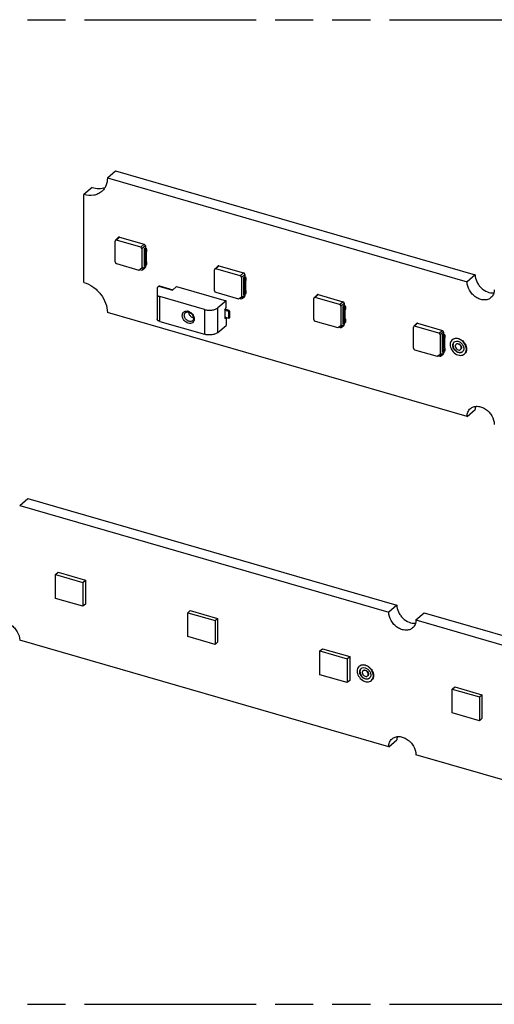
# Model space of a CAD drawing. Header units: millimetres. Extents: x 0 to 210, y 0 to 297.
# Tile 5 of 8: x 78 to 102, y 208 to 258. Entities that reach past the tile are written whole.
import ezdxf

# ---------------------------------------------------------------- set-up
doc = ezdxf.new("R2010")
doc.units = ezdxf.units.MM
doc.header["$LTSCALE"] = 19.36
doc.linetypes.add('PHANTOM', pattern=[0.8, 0.45, -0.05, 0.1, -0.05, 0.1, -0.05])
doc.layers.get('0').update_dxf_attribs({"linetype": 'CONTINUOUS'})
doc.layers.add('DEFAULT_3', color=7, linetype='PHANTOM')

msp = doc.modelspace()

# ---------------------------------------------------------------- linework, layer by layer
at = {"color": 7, "linetype": 'Continuous'}
for p, q in [((82.26476, 249.64442), (82.67726, 250.00165)), ((82.67726, 250.00165), (100.9504, 244.72665)), ((82.26476, 249.64442), (100.5379, 244.36942)), ((81.48648, 249.15462), (81.07398, 248.79738)), ((81.07398, 244.33735), (81.07398, 248.79738)), ((82.68575, 246.49326), (82.82137, 246.62952)), ((82.87273, 246.6399), (84.12855, 246.27737)), ((82.65515, 245.37737), (82.65515, 246.44033)), ((83.95622, 246.12965), (82.72006, 246.4865)), ((84.02113, 246.046), (84.02113, 245.07168)), ((84.19346, 246.08543), (84.12718, 246.03239)), ((84.12718, 246.03239), (84.12718, 245.16637)), ((84.12718, 246.03239), (84.16993, 246.02005)), ((84.16993, 246.02005), (84.23243, 246.07418)), ((84.19158, 245.95968), (84.16993, 246.02005)), ((84.19158, 245.95968), (84.25408, 246.0138)), ((84.19346, 246.19372), (84.19346, 246.08543)), ((84.19346, 246.08543), (84.23243, 246.07418)), ((84.23243, 246.07418), (84.25408, 246.0138)), ((84.25408, 246.0138), (84.25408, 245.90555)), ((84.16993, 245.80355), (84.23243, 245.85767)), ((84.16993, 245.80355), (84.19158, 245.85142)), ((84.16993, 245.80355), (84.16993, 245.37053)), ((84.19158, 245.95968), (84.19158, 245.85142)), ((84.19158, 245.85142), (84.25408, 245.90555)), ((84.25408, 245.90555), (84.23243, 245.85767)), ((84.23243, 245.85767), (84.23243, 245.42466)), ((82.72006, 245.29372), (83.86758, 244.96246)), ((83.86758, 244.96246), (84.02113, 245.07168)), ((84.0609, 245.10577), (84.02113, 245.07168)), ((84.0426, 244.9727), (84.17516, 245.07121)), ((84.0609, 245.10577), (84.0609, 245.0126)), ((84.16993, 245.15403), (84.12718, 245.16637)), ((84.23243, 245.42466), (84.16993, 245.37053)), ((84.19158, 245.31016), (84.16993, 245.37053)), ((84.16993, 245.15403), (84.23243, 245.20815)), ((84.16993, 245.15403), (84.19158, 245.2019)), ((84.19158, 245.31016), (84.25408, 245.36428)), ((84.19158, 245.31016), (84.19158, 245.2019)), ((84.19158, 245.2019), (84.25408, 245.25603)), ((84.19346, 245.1744), (84.19346, 245.11111)), ((84.23243, 245.42466), (84.25408, 245.36428)), ((84.25408, 245.25603), (84.23243, 245.20815)), ((84.25408, 245.36428), (84.25408, 245.25603)), ((87.73728, 245.03501), (87.8729, 245.17127)), ((89.00774, 244.6714), (87.77159, 245.02825)), ((87.92426, 245.18165), (89.18007, 244.81912)), ((83.90862, 244.99165), (83.99599, 244.96643)), ((87.70667, 243.91912), (87.70667, 244.98208)), ((89.07266, 244.58775), (89.07266, 243.61343)), ((89.24498, 244.62718), (89.1787, 244.57414)), ((89.1787, 244.57414), (89.1787, 243.70812)), ((89.1787, 244.57414), (89.22146, 244.5618)), ((89.22146, 244.5618), (89.28396, 244.61593)), ((89.24311, 244.50143), (89.22146, 244.5618)), ((89.24311, 244.50143), (89.30561, 244.55555)), ((89.24311, 244.50143), (89.24311, 244.39317)), ((89.24498, 244.73547), (89.24498, 244.62718)), ((89.24498, 244.62718), (89.28396, 244.61593)), ((89.28396, 244.61593), (89.30561, 244.55555)), ((89.30561, 244.55555), (89.30561, 244.4473)), ((100.9504, 244.72665), (100.5379, 244.36942)), ((84.79896, 244.04892), (84.79896, 242.46819)), ((84.83245, 244.11142), (84.87276, 244.14633)), ((84.90743, 244.15817), (85.5845, 243.96271)), ((85.56558, 243.94633), (85.78132, 244.13316)), ((85.78132, 244.13316), (88.29279, 243.40816)), ((89.22146, 244.3453), (89.28396, 244.39942)), ((89.22146, 244.3453), (89.24311, 244.39317)), ((89.22146, 244.3453), (89.22146, 243.91228)), ((89.24311, 244.39317), (89.30561, 244.4473)), ((89.30561, 244.4473), (89.28396, 244.39942)), ((89.28396, 244.39942), (89.28396, 243.96641)), ((87.19728, 242.95942), (84.92396, 243.61567)), ((87.77159, 243.83547), (88.91911, 243.50421)), ((88.91911, 243.50421), (89.07266, 243.61343)), ((88.96014, 243.5334), (89.04751, 243.50818)), ((89.11242, 243.64752), (89.07266, 243.61343)), ((89.09413, 243.51445), (89.22669, 243.61296)), ((89.11242, 243.64752), (89.11242, 243.55435)), ((89.22146, 243.69578), (89.1787, 243.70812)), ((89.28396, 243.96641), (89.22146, 243.91228)), ((89.24311, 243.85191), (89.22146, 243.91228)), ((89.22146, 243.69578), (89.28396, 243.7499)), ((89.22146, 243.69578), (89.24311, 243.74365)), ((89.24311, 243.85191), (89.30561, 243.90603)), ((89.24311, 243.85191), (89.24311, 243.74365)), ((89.24311, 243.74365), (89.30561, 243.79778)), ((89.24498, 243.71615), (89.24498, 243.65286)), ((89.28396, 243.96641), (89.30561, 243.90603)), ((89.30561, 243.79778), (89.28396, 243.7499)), ((89.30561, 243.90603), (89.30561, 243.79778)), ((92.7582, 242.46087), (92.7582, 243.52383)), ((92.78881, 243.57676), (92.92443, 243.71302)), ((94.05927, 243.21315), (92.82311, 243.57)), ((92.97578, 243.7234), (94.2316, 243.36087)), ((88.29279, 243.40816), (87.88029, 243.05093)), ((88.23029, 242.94512), (88.29279, 243.06175)), ((88.29279, 243.06175), (88.29279, 243.40816)), ((94.12418, 243.1295), (94.12418, 242.15518)), ((94.29651, 243.16893), (94.23023, 243.11589)), ((94.23023, 243.11589), (94.23023, 242.24987)), ((94.23023, 243.11589), (94.27298, 243.10355)), ((94.27298, 243.10355), (94.33548, 243.15768)), ((94.29463, 243.04318), (94.27298, 243.10355)), ((94.29463, 243.04318), (94.35713, 243.0973)), ((94.29463, 243.04318), (94.29463, 242.93492)), ((94.29651, 243.27722), (94.29651, 243.16893)), ((94.29651, 243.16893), (94.33548, 243.15768)), ((94.33548, 243.15768), (94.35713, 243.0973)), ((94.35713, 243.0973), (94.35713, 242.98905)), ((100.5379, 237.52782), (82.26476, 242.80282)), ((88.23029, 242.94512), (88.23029, 242.50721)), ((88.43765, 242.85395), (88.23029, 242.9138)), ((88.43765, 242.50754), (88.23029, 242.56739)), ((88.29279, 242.49883), (88.23029, 242.50721)), ((88.23287, 242.51613), (88.29279, 242.49883)), ((88.45684, 242.92057), (88.24925, 242.9805)), ((88.47515, 242.88642), (88.43765, 242.85395)), ((88.43765, 242.50754), (88.43765, 242.85395)), ((88.47515, 242.54001), (88.43765, 242.50754)), ((88.47515, 242.88642), (88.45684, 242.92057)), ((88.47515, 242.88642), (88.47515, 242.54001)), ((94.27298, 242.88705), (94.33548, 242.94117)), ((94.27298, 242.88705), (94.29463, 242.93492)), ((94.27298, 242.88705), (94.27298, 242.45403)), ((94.33548, 242.50816), (94.27298, 242.45403)), ((94.29463, 242.93492), (94.35713, 242.98905)), ((94.35713, 242.98905), (94.33548, 242.94117)), ((94.33548, 242.94117), (94.33548, 242.50816)), ((94.33548, 242.50816), (94.35713, 242.44778)), ((84.92396, 242.35993), (87.19728, 241.70368)), ((87.88029, 241.79519), (88.29279, 242.15242)), ((88.29279, 242.49883), (88.29279, 242.15242)), ((92.82311, 242.37722), (93.97063, 242.04596)), ((93.97063, 242.04596), (94.12418, 242.15518)), ((94.01167, 242.07515), (94.09904, 242.04993)), ((94.16395, 242.18927), (94.12418, 242.15518)), ((94.14566, 242.0562), (94.27822, 242.15471)), ((94.16395, 242.18927), (94.16395, 242.0961)), ((94.27298, 242.23753), (94.23023, 242.24987)), ((94.29463, 242.39366), (94.27298, 242.45403)), ((94.27298, 242.23753), (94.33548, 242.29165)), ((94.27298, 242.23753), (94.29463, 242.2854)), ((94.29463, 242.39366), (94.35713, 242.44778)), ((94.29463, 242.39366), (94.29463, 242.2854)), ((94.29463, 242.2854), (94.35713, 242.33953)), ((94.29651, 242.2579), (94.29651, 242.19461)), ((94.35713, 242.33953), (94.33548, 242.29165)), ((94.35713, 242.44778), (94.35713, 242.33953)), ((97.80973, 241.00262), (97.80973, 242.06558)), ((97.84033, 242.11851), (97.97595, 242.25477)), ((99.1108, 241.7549), (97.87464, 242.11175)), ((98.02731, 242.26515), (99.28312, 241.90262)), ((99.17571, 241.67125), (99.17571, 240.69693)), ((99.34804, 241.71068), (99.28176, 241.65764)), ((99.28176, 241.65764), (99.28176, 240.79162)), ((99.28176, 241.65764), (99.32451, 241.6453)), ((99.32451, 241.6453), (99.38701, 241.69943)), ((99.34616, 241.58493), (99.32451, 241.6453)), ((99.34616, 241.58493), (99.40866, 241.63905)), ((99.34616, 241.58493), (99.34616, 241.47667)), ((99.34616, 241.47667), (99.40866, 241.5308)), ((99.34804, 241.81897), (99.34804, 241.71068)), ((99.34804, 241.71068), (99.38701, 241.69943)), ((99.38701, 241.69943), (99.40866, 241.63905)), ((99.40866, 241.5308), (99.38701, 241.48292)), ((99.40866, 241.63905), (99.40866, 241.5308)), ((99.32451, 241.4288), (99.38701, 241.48292)), ((99.32451, 241.4288), (99.34616, 241.47667)), ((99.32451, 241.4288), (99.32451, 240.99578)), ((99.38701, 241.04991), (99.32451, 240.99578)), ((99.38701, 241.48292), (99.38701, 241.04991)), ((99.38701, 241.04991), (99.40866, 240.98953)), ((97.87464, 240.91897), (99.02216, 240.58771)), ((99.02216, 240.58771), (99.17571, 240.69693)), ((99.06319, 240.6169), (99.15056, 240.59168)), ((99.21548, 240.73102), (99.17571, 240.69693)), ((99.19718, 240.59795), (99.32974, 240.69646)), ((99.21548, 240.73102), (99.21548, 240.63785)), ((99.32451, 240.77928), (99.28176, 240.79162)), ((99.34616, 240.93541), (99.32451, 240.99578)), ((99.32451, 240.77928), (99.38701, 240.8334)), ((99.32451, 240.77928), (99.34616, 240.82715)), ((99.34616, 240.93541), (99.40866, 240.98953)), ((99.34616, 240.93541), (99.34616, 240.82715)), ((99.34616, 240.82715), (99.40866, 240.88128)), ((99.34804, 240.79965), (99.34804, 240.73636)), ((99.40866, 240.88128), (99.38701, 240.8334)), ((99.40866, 240.98953), (99.40866, 240.88128)), ((100.5379, 237.52782), (100.9504, 237.88505)), ((77.80897, 233.00986), (78.22147, 233.3671)), ((77.80897, 233.00986), (96.55842, 227.59736)), ((78.22147, 233.3671), (96.97092, 227.9546)), ((79.63186, 229.50451), (79.76186, 229.61709)), ((79.63186, 228.29208), (79.63186, 229.50451)), ((79.63186, 229.50451), (81.0175, 229.10451)), ((79.76186, 229.61709), (81.1475, 229.21709)), ((81.0175, 229.10451), (81.1475, 229.21709)), ((81.0175, 229.10451), (81.0175, 227.89208)), ((81.1475, 229.21709), (81.1475, 228.00466)), ((81.0175, 227.89208), (79.63186, 228.29208)), ((81.1475, 228.00466), (81.0175, 227.89208)), ((86.34837, 227.56562), (86.47837, 227.67821)), ((86.34837, 226.35319), (86.34837, 227.56562)), ((86.34837, 227.56562), (87.73401, 227.16562)), ((86.47837, 227.67821), (87.86401, 227.27821)), ((96.97092, 227.9546), (96.55842, 227.59736)), ((97.94406, 227.19736), (98.35656, 227.5546)), ((98.35656, 227.5546), (116.62969, 222.2796)), ((87.73401, 227.16562), (87.86401, 227.27821)), ((87.73401, 227.16562), (87.73401, 225.95319)), ((87.86401, 227.27821), (87.86401, 226.06577)), ((97.94406, 227.19736), (116.21719, 221.92236)), ((96.55842, 220.75576), (77.80897, 226.16826)), ((87.73401, 225.95319), (86.34837, 226.35319)), ((87.86401, 226.06577), (87.73401, 225.95319)), ((93.06488, 225.62673), (93.19488, 225.73932)), ((93.06488, 225.62673), (94.45052, 225.22673)), ((93.06488, 224.4143), (93.06488, 225.62673)), ((93.19488, 225.73932), (94.58052, 225.33932)), ((94.45052, 225.22673), (94.58052, 225.33932)), ((94.45052, 225.22673), (94.45052, 224.0143)), ((94.58052, 225.33932), (94.58052, 224.12688)), ((94.45052, 224.0143), (93.06488, 224.4143)), ((94.58052, 224.12688), (94.45052, 224.0143)), ((99.78139, 223.68784), (99.91139, 223.80043)), ((99.78139, 223.68784), (101.16703, 223.28784)), ((99.78139, 222.47541), (99.78139, 223.68784)), ((99.91139, 223.80043), (101.29703, 223.40043)), ((101.16703, 223.28784), (101.29703, 223.40043)), ((101.16703, 223.28784), (101.16703, 222.07541)), ((101.29703, 223.40043), (101.29703, 222.18799)), ((101.16703, 222.07541), (99.78139, 222.47541)), ((101.29703, 222.18799), (101.16703, 222.07541)), ((96.55842, 220.75576), (96.97092, 221.113)), ((116.21719, 215.08076), (97.94406, 220.35576))]:
    msp.add_line(p, q, dxfattribs=at)
at = {"color": 9, "linetype": 'Continuous'}
for p, q in [((82.87273, 246.6399), (82.72006, 246.4865)), ((83.95622, 246.12965), (84.12855, 246.27737)), ((84.19346, 246.19372), (84.02113, 246.046)), ((84.19346, 245.11111), (84.0609, 245.0126)), ((87.92426, 245.18165), (87.77159, 245.02825)), ((89.00774, 244.6714), (89.18007, 244.81912)), ((89.24498, 244.73547), (89.07266, 244.58775)), ((84.87276, 244.14633), (85.56558, 243.94633)), ((84.92396, 242.35993), (84.92396, 243.61567)), ((89.24498, 243.65286), (89.11242, 243.55435)), ((92.97578, 243.7234), (92.82311, 243.57)), ((87.88029, 241.79519), (87.88029, 243.05093)), ((94.05927, 243.21315), (94.2316, 243.36087)), ((94.29651, 243.27722), (94.12418, 243.1295)), ((87.19728, 242.95942), (87.19728, 241.70368)), ((94.29651, 242.19461), (94.16395, 242.0961)), ((98.02731, 242.26515), (97.87464, 242.11175)), ((99.1108, 241.7549), (99.28312, 241.90262)), ((99.34804, 241.81897), (99.17571, 241.67125)), ((99.34804, 240.73636), (99.21548, 240.63785))]:
    msp.add_line(p, q, dxfattribs=at)
for centre, radius, start, end in [((86.2849, 242.56288), 0.32201, 73.835199, 81.832198), ((86.25885, 242.49021), 0.39935, 59.715117, 66.464479)]:
    msp.add_arc(centre, radius, start, end, dxfattribs=at)
at = {"color": 7, "linetype": 'Continuous'}
for centre, radius, start, end in [((86.32129, 242.59088), 0.25162, 73.857697, 79.582753), ((86.69701, 242.8661), 0.31185, 194.963005, 201.78736), ((86.69689, 242.79784), 0.26068, 253.889834, 256.881487), ((99.95718, 241.21903), 0.26837, 130.908707, 134.964605), ((95.23075, 224.64095), 0.26837, 130.908707, 134.964605)]:
    msp.add_arc(centre, radius, start, end, dxfattribs=at)
for centre, major_axis, ratio, start_param, end_param in [((82.87281, 246.57488), (-0.04914, 0.05678), 0.74909639, -0.85615353, 0.05572936), ((82.72014, 246.42149), (-0.04914, 0.05678), 0.74909639, -0.85615353, 0.71342482), ((83.95614, 246.06468), (-0.04912, 0.05668), 0.75090462, -2.42757129, -0.85799293), ((84.12847, 246.2124), (-0.04912, 0.05668), 0.75090462, -2.42757129, -0.85799293), ((82.72014, 245.35869), (-0.04912, 0.05668), 0.75090462, 0.71402137, 2.28359972), ((83.99591, 245.03144), (-0.04914, 0.05678), 0.74909639, 2.28543912, 3.85501747), ((84.12847, 245.12995), (-0.04914, 0.05678), 0.74909639, -3.19732256, -2.42816783), ((87.77166, 244.96324), (-0.04914, 0.05678), 0.74909639, -0.85615353, 0.71342482), ((87.92434, 245.11663), (-0.04914, 0.05678), 0.74909639, -0.85615353, 0.05572936), ((89.00766, 244.60643), (-0.04912, 0.05668), 0.75090462, -2.42757129, -0.85799293), ((89.17999, 244.75415), (-0.04912, 0.05668), 0.75090462, -2.42757129, -0.85799293), ((87.77166, 243.90044), (-0.04912, 0.05668), 0.75090462, 0.71402137, 2.28359972), ((89.04743, 243.57319), (-0.04914, 0.05678), 0.74909639, 2.28543912, 3.85501747), ((89.17999, 243.6717), (-0.04914, 0.05678), 0.74909639, -3.19732256, -2.42816783), ((92.82319, 243.50499), (-0.04914, 0.05678), 0.74909639, -0.85615353, 0.71342482), ((92.97586, 243.65838), (-0.04914, 0.05678), 0.74909639, -0.85615353, 0.05572936), ((94.05919, 243.14818), (-0.04912, 0.05668), 0.75090462, -2.42757129, -0.85799293), ((94.23152, 243.2959), (-0.04912, 0.05668), 0.75090462, -2.42757129, -0.85799293), ((92.82319, 242.44219), (-0.04912, 0.05668), 0.75090462, 0.71402137, 2.28359972), ((94.09896, 242.11494), (-0.04914, 0.05678), 0.74909639, 2.28543912, 3.85501747), ((94.23152, 242.21345), (-0.04914, 0.05678), 0.74909639, -3.19732256, -2.42816783), ((97.87472, 242.04674), (-0.04914, 0.05678), 0.74909639, -0.85615353, 0.71342482), ((98.02739, 242.20013), (-0.04914, 0.05678), 0.74909639, -0.85615353, 0.05572936), ((99.11072, 241.68993), (-0.04912, 0.05668), 0.75090462, -2.42757129, -0.85799293), ((99.28305, 241.83765), (-0.04912, 0.05668), 0.75090462, -2.42757129, -0.85799293), ((97.87472, 240.98394), (-0.04912, 0.05668), 0.75090462, 0.71402137, 2.28359972), ((99.15048, 240.65669), (-0.04914, 0.05678), 0.74909639, 2.28543912, 3.85501747), ((99.28305, 240.7552), (-0.04914, 0.05678), 0.74909639, -3.19732256, -2.42816783)]:
    msp.add_ellipse(centre, major_axis=major_axis, ratio=ratio, start_param=start_param, end_param=end_param, dxfattribs=at)
for points, knots in [([(82.26476, 249.64442), (82.26476, 249.51062), (82.23043, 249.30984), (82.10507, 249.08215), (82.02057, 248.989), (81.97412, 248.94877)], [0, 0, 0, 0, 0.51832944, 0.7619769, 1, 1, 1, 1]), ([(81.48648, 249.15462), (81.59792, 249.12245), (81.82146, 249.08777), (82.04623, 249.12597), (82.14614, 249.16361)], [0, 0, 0, 0, 0.52073127, 1, 1, 1, 1]), ([(81.97412, 248.94877), (81.91831, 248.90043), (81.7897, 248.81825), (81.4844, 248.7271), (81.23284, 248.75152), (81.07398, 248.79738)], [0, 0, 0, 0, 0.23403221, 0.47591001, 1, 1, 1, 1]), ([(100.9504, 244.72665), (100.9504, 244.60725), (100.99799, 244.4223), (101.12423, 244.20734), (101.29166, 244.01371), (101.54777, 243.84026), (101.7924, 243.79649), (101.90354, 243.80946)], [0, 0, 0, 0, 0.24570204, 0.37778881, 0.51161518, 0.76975261, 1, 1, 1, 1]), ([(81.07398, 244.33735), (81.23634, 244.29048), (81.55317, 244.131), (81.93475, 243.7629), (82.19484, 243.30707), (82.26476, 242.96625), (82.26476, 242.80282)], [0, 0, 0, 0, 0.24608556, 0.50561656, 0.76200371, 1, 1, 1, 1]), ([(84.83245, 244.11142), (84.82259, 244.10288), (84.80601, 244.08445), (84.79896, 244.06007), (84.79896, 244.04892)], [0, 0, 0, 0, 0.53921306, 1, 1, 1, 1]), ([(84.88228, 244.1533), (84.88441, 244.15458), (84.89205, 244.15857), (84.90148, 244.15989), (84.90743, 244.15817)], [0, 0, 0, 0, 0.28636573, 1, 1, 1, 1]), ([(101.75444, 243.56468), (101.70833, 243.52475), (101.59475, 243.46183), (101.39567, 243.43789), (101.18503, 243.48074), (100.98055, 243.58432), (100.79868, 243.73941), (100.61234, 243.98812), (100.5379, 244.21998), (100.5379, 244.36942)], [0, 0, 0, 0, 0.10468661, 0.21598569, 0.33736446, 0.46835223, 0.60545169, 0.74352113, 1, 1, 1, 1]), ([(84.79896, 243.72392), (84.79896, 243.71277), (84.80603, 243.68838), (84.8333, 243.65799), (84.87384, 243.63277), (84.9062, 243.6208), (84.92396, 243.61567)], [0, 0, 0, 0, 0.19064908, 0.41374581, 0.68397404, 1, 1, 1, 1]), ([(101.92354, 243.96942), (101.92354, 243.89157), (101.89827, 243.73951), (101.80876, 243.61171), (101.75444, 243.56468)], [0, 0, 0, 0, 0.52002584, 1, 1, 1, 1]), ([(87.19728, 242.95942), (87.25729, 242.94209), (87.38419, 242.92184), (87.57268, 242.92775), (87.74348, 242.96708), (87.84298, 243.01861), (87.88029, 243.05093)], [0, 0, 0, 0, 0.26377484, 0.5379158, 0.79155851, 1, 1, 1, 1]), ([(86.23202, 242.80941), (86.23523, 242.81218), (86.24911, 242.82299), (86.26531, 242.83073), (86.27803, 242.83473)], [0, 0, 0, 0, 0.24099062, 1, 1, 1, 1]), ([(86.27803, 242.83473), (86.2845, 242.83677), (86.31354, 242.8437), (86.34417, 242.84249), (86.36679, 242.83835)], [0, 0, 0, 0, 0.22779622, 1, 1, 1, 1]), ([(86.39125, 242.83258), (86.39756, 242.83076), (86.42363, 242.82215), (86.44846, 242.80988), (86.46627, 242.79897)], [0, 0, 0, 0, 0.23913626, 1, 1, 1, 1]), ([(86.40744, 242.75035), (86.42657, 242.70241), (86.48644, 242.61626), (86.57663, 242.56124), (86.62455, 242.5474)], [0, 0, 0, 0, 0.50855533, 1, 1, 1, 1]), ([(86.46627, 242.79897), (86.50602, 242.77464), (86.57547, 242.71054), (86.63628, 242.59284), (86.64719, 242.47684), (86.61401, 242.41264), (86.59208, 242.39365)], [0, 0, 0, 0, 0.29318306, 0.57876776, 0.81751614, 1, 1, 1, 1]), ([(84.92396, 242.35993), (84.9062, 242.36506), (84.87384, 242.37703), (84.8333, 242.40225), (84.80603, 242.43265), (84.79896, 242.45703), (84.79896, 242.46819)], [0, 0, 0, 0, 0.31602596, 0.58625419, 0.80935092, 1, 1, 1, 1]), ([(87.88029, 241.79519), (87.84298, 241.76287), (87.74348, 241.71134), (87.57268, 241.67201), (87.38419, 241.6661), (87.25729, 241.68636), (87.19728, 241.70368)], [0, 0, 0, 0, 0.20844139, 0.46208406, 0.73622505, 1, 1, 1, 1]), ([(99.81421, 241.4486), (99.84313, 241.46914), (99.91225, 241.49966), (100.02884, 241.50589), (100.15029, 241.47529), (100.30722, 241.38907), (100.46096, 241.21914), (100.51625, 241.04086), (100.51625, 240.95487)], [0, 0, 0, 0, 0.10527097, 0.21795485, 0.34057443, 0.47213993, 0.74481436, 1, 1, 1, 1]), ([(99.76753, 241.40891), (99.73941, 241.38083), (99.69398, 241.30826), (99.68102, 241.22451), (99.68102, 241.18154)], [0, 0, 0, 0, 0.48046053, 1, 1, 1, 1]), ([(99.68102, 241.18154), (99.68102, 241.09281), (99.73975, 240.90915), (99.90153, 240.737), (100.06523, 240.65388), (100.19033, 240.62845), (100.30852, 240.64266), (100.37597, 240.68001), (100.40334, 240.70373)], [0, 0, 0, 0, 0.25693793, 0.5308013, 0.66202427, 0.78361988, 0.89511915, 1, 1, 1, 1]), ([(100.50375, 240.94404), (100.50375, 241.03277), (100.44503, 241.21644), (100.28325, 241.38858), (100.11954, 241.4717), (99.99444, 241.49713), (99.87625, 241.48293), (99.8088, 241.44557), (99.78143, 241.42185)], [0, 0, 0, 0, 0.25693793, 0.5308013, 0.66202427, 0.78361988, 0.89511915, 1, 1, 1, 1]), ([(99.81093, 241.14404), (99.81093, 241.17567), (99.82119, 241.23745), (99.85757, 241.28935), (99.87963, 241.30846)], [0, 0, 0, 0, 0.52007198, 1, 1, 1, 1]), ([(100.30514, 240.81712), (100.28641, 240.8009), (100.24027, 240.77533), (100.1594, 240.76562), (100.07381, 240.78301), (99.9618, 240.83988), (99.85111, 240.95766), (99.81093, 241.08333), (99.81093, 241.14404)], [0, 0, 0, 0, 0.10487385, 0.21637023, 0.33796423, 0.46918563, 0.74305203, 1, 1, 1, 1]), ([(99.83501, 241.23142), (99.83307, 241.22544), (99.82617, 241.20049), (99.82343, 241.17445), (99.82343, 241.15487)], [0, 0, 0, 0, 0.24307408, 1, 1, 1, 1]), ([(99.82343, 241.15487), (99.82343, 241.09591), (99.86141, 240.97367), (99.96697, 240.8573), (100.07466, 240.79844), (100.15793, 240.77773), (100.23779, 240.78235), (100.28502, 240.80355), (100.30475, 240.81775)], [0, 0, 0, 0, 0.25530092, 0.5280498, 0.65960114, 0.78215662, 0.8947599, 1, 1, 1, 1]), ([(99.88594, 241.31367), (99.88016, 241.30819), (99.85807, 241.28435), (99.84254, 241.25471), (99.83501, 241.23142)], [0, 0, 0, 0, 0.24572525, 1, 1, 1, 1]), ([(99.93962, 241.34328), (99.98427, 241.35924), (100.09329, 241.35777), (100.23617, 241.27752), (100.34248, 241.1461), (100.37384, 241.03492), (100.37384, 240.98154)], [0, 0, 0, 0, 0.22285016, 0.47952942, 0.74910531, 1, 1, 1, 1]), ([(99.94083, 241.10654), (99.94083, 241.07385), (99.96265, 241.00611), (100.03215, 240.93159), (100.11188, 240.90078), (100.17201, 240.908), (100.19686, 240.92178), (100.20695, 240.93051)], [0, 0, 0, 0, 0.25756312, 0.53205615, 0.7831156, 0.89487392, 1, 1, 1, 1]), ([(99.97782, 241.19508), (99.97325, 241.19112), (99.95594, 241.17316), (99.94597, 241.14883), (99.94281, 241.13031)], [0, 0, 0, 0, 0.24343315, 1, 1, 1, 1]), ([(100.24394, 241.01904), (100.24394, 241.05173), (100.22213, 241.11947), (100.15262, 241.194), (100.0729, 241.2248), (100.01276, 241.21758), (99.98792, 241.20381), (99.97782, 241.19508)], [0, 0, 0, 0, 0.25756312, 0.53205615, 0.7831156, 0.89487392, 1, 1, 1, 1]), ([(100.01576, 241.22192), (100.0394, 241.23229), (100.09934, 241.23457), (100.17895, 241.19238), (100.23866, 241.1208), (100.25644, 241.05938), (100.25644, 241.02987)], [0, 0, 0, 0, 0.2207907, 0.47676679, 0.74759439, 1, 1, 1, 1]), ([(100.20695, 240.93051), (100.21883, 240.94079), (100.23841, 240.96875), (100.24394, 241.00201), (100.24394, 241.01904)], [0, 0, 0, 0, 0.47993294, 1, 1, 1, 1]), ([(100.25644, 241.02987), (100.25644, 241.01284), (100.25091, 240.97957), (100.23133, 240.95162), (100.21945, 240.94133)], [0, 0, 0, 0, 0.52007918, 1, 1, 1, 1]), ([(100.36236, 240.90529), (100.35957, 240.89661), (100.34673, 240.86373), (100.32492, 240.83425), (100.30514, 240.81712)], [0, 0, 0, 0, 0.25832164, 1, 1, 1, 1]), ([(100.37384, 240.98154), (100.37384, 240.9749), (100.37292, 240.94916), (100.36822, 240.92349), (100.36236, 240.90529)], [0, 0, 0, 0, 0.25763688, 1, 1, 1, 1]), ([(100.40334, 240.70373), (100.43558, 240.73167), (100.48875, 240.80753), (100.50375, 240.89782), (100.50375, 240.94404)], [0, 0, 0, 0, 0.47995595, 1, 1, 1, 1]), ([(100.51625, 240.95487), (100.51625, 240.90864), (100.50125, 240.81835), (100.44808, 240.74249), (100.41584, 240.71456)], [0, 0, 0, 0, 0.52005099, 1, 1, 1, 1]), ([(100.707, 237.93256), (100.75311, 237.97248), (100.86669, 238.03541), (101.06576, 238.05935), (101.27641, 238.01649), (101.48089, 237.91291), (101.66276, 237.75782), (101.8491, 237.50912), (101.92354, 237.27726), (101.92354, 237.12782)], [0, 0, 0, 0, 0.10468662, 0.2159857, 0.33736447, 0.46835224, 0.60545172, 0.74352116, 1, 1, 1, 1]), ([(100.97029, 238.04415), (100.96696, 238.03152), (100.95513, 237.97929), (100.9504, 237.92552), (100.9504, 237.88505)], [0, 0, 0, 0, 0.24398175, 1, 1, 1, 1]), ([(100.5379, 237.52782), (100.5379, 237.60567), (100.56317, 237.75772), (100.65268, 237.88552), (100.707, 237.93256)], [0, 0, 0, 0, 0.52002581, 1, 1, 1, 1]), ([(97.77496, 226.79262), (97.72884, 226.75269), (97.61527, 226.68977), (97.41619, 226.66583), (97.20555, 226.70869), (97.00106, 226.81227), (96.8192, 226.96736), (96.63286, 227.21606), (96.55842, 227.44792), (96.55842, 227.59736)], [0, 0, 0, 0, 0.10468663, 0.21598576, 0.33736458, 0.46835239, 0.60545187, 0.74352127, 1, 1, 1, 1]), ([(96.97092, 227.9546), (96.97092, 227.8352), (97.0185, 227.65024), (97.14474, 227.43529), (97.31218, 227.24165), (97.56829, 227.06821), (97.81292, 227.02443), (97.92406, 227.0374)], [0, 0, 0, 0, 0.24570205, 0.37778886, 0.51161529, 0.76975273, 1, 1, 1, 1]), ([(76.59242, 226.973), (76.63854, 227.01293), (76.75212, 227.07585), (76.95119, 227.09979), (77.16183, 227.05694), (77.36632, 226.95336), (77.54819, 226.79827), (77.73453, 226.54956), (77.80897, 226.3177), (77.80897, 226.16826)], [0, 0, 0, 0, 0.10468662, 0.2159857, 0.33736447, 0.46835224, 0.60545172, 0.74352116, 1, 1, 1, 1]), ([(97.94406, 227.19736), (97.94406, 227.11951), (97.91879, 226.96746), (97.82928, 226.83966), (97.77496, 226.79262)], [0, 0, 0, 0, 0.52002591, 1, 1, 1, 1]), ([(95.0411, 224.83083), (95.01298, 224.80275), (94.96755, 224.73018), (94.95459, 224.64643), (94.95459, 224.60346)], [0, 0, 0, 0, 0.48046053, 1, 1, 1, 1]), ([(94.95459, 224.60346), (94.95459, 224.51473), (95.01332, 224.33107), (95.1751, 224.15892), (95.3388, 224.0758), (95.4639, 224.05037), (95.58209, 224.06458), (95.64954, 224.10193), (95.67691, 224.12565)], [0, 0, 0, 0, 0.25693793, 0.5308013, 0.66202427, 0.78361988, 0.89511915, 1, 1, 1, 1]), ([(95.77732, 224.36596), (95.77732, 224.45469), (95.7186, 224.63836), (95.55682, 224.8105), (95.39311, 224.89362), (95.26801, 224.91905), (95.14982, 224.90485), (95.08237, 224.86749), (95.055, 224.84377)], [0, 0, 0, 0, 0.25693793, 0.5308013, 0.66202427, 0.78361988, 0.89511915, 1, 1, 1, 1]), ([(95.0845, 224.56596), (95.0845, 224.59759), (95.09476, 224.65937), (95.13114, 224.71127), (95.1532, 224.73038)], [0, 0, 0, 0, 0.52007198, 1, 1, 1, 1]), ([(95.57871, 224.23904), (95.55998, 224.22282), (95.51384, 224.19725), (95.43298, 224.18754), (95.34738, 224.20493), (95.23537, 224.2618), (95.12468, 224.37958), (95.0845, 224.50525), (95.0845, 224.56596)], [0, 0, 0, 0, 0.10487385, 0.21637023, 0.33796423, 0.46918563, 0.74305203, 1, 1, 1, 1]), ([(95.08778, 224.87052), (95.1167, 224.89106), (95.18582, 224.92158), (95.30241, 224.92781), (95.42386, 224.89721), (95.58079, 224.81099), (95.73453, 224.64106), (95.78982, 224.46278), (95.78982, 224.37679)], [0, 0, 0, 0, 0.10527097, 0.21795485, 0.34057443, 0.47213993, 0.74481436, 1, 1, 1, 1]), ([(95.10858, 224.65334), (95.10664, 224.64736), (95.09974, 224.62241), (95.097, 224.59637), (95.097, 224.57679)], [0, 0, 0, 0, 0.24307408, 1, 1, 1, 1]), ([(95.097, 224.57679), (95.097, 224.51783), (95.13498, 224.39559), (95.24054, 224.27922), (95.34823, 224.22036), (95.4315, 224.19965), (95.51136, 224.20427), (95.55859, 224.22547), (95.57832, 224.23967)], [0, 0, 0, 0, 0.25530092, 0.5280498, 0.65960114, 0.78215662, 0.8947599, 1, 1, 1, 1]), ([(95.15951, 224.73559), (95.15373, 224.73011), (95.13164, 224.70627), (95.11611, 224.67663), (95.10858, 224.65334)], [0, 0, 0, 0, 0.24572525, 1, 1, 1, 1]), ([(95.2132, 224.7652), (95.25784, 224.78116), (95.36686, 224.77969), (95.50974, 224.69944), (95.61605, 224.56802), (95.64742, 224.45684), (95.64742, 224.40346)], [0, 0, 0, 0, 0.22285016, 0.47952942, 0.74910531, 1, 1, 1, 1]), ([(95.2144, 224.52846), (95.2144, 224.49577), (95.23622, 224.42803), (95.30573, 224.35351), (95.38545, 224.3227), (95.44558, 224.32992), (95.47043, 224.3437), (95.48052, 224.35243)], [0, 0, 0, 0, 0.25756542, 0.53206944, 0.78310952, 0.89486922, 1, 1, 1, 1]), ([(95.2514, 224.617), (95.24681, 224.61303), (95.22944, 224.595), (95.21947, 224.57055), (95.21633, 224.55196)], [0, 0, 0, 0, 0.24342158, 1, 1, 1, 1]), ([(95.51751, 224.44096), (95.51751, 224.47365), (95.4957, 224.54139), (95.42619, 224.61591), (95.34647, 224.64672), (95.28633, 224.6395), (95.26149, 224.62573), (95.2514, 224.617)], [0, 0, 0, 0, 0.2575535, 0.53203801, 0.78309773, 0.89486124, 1, 1, 1, 1]), ([(95.28976, 224.64403), (95.31343, 224.65428), (95.37329, 224.65636), (95.45274, 224.61411), (95.51228, 224.54257), (95.53001, 224.48125), (95.53001, 224.45179)], [0, 0, 0, 0, 0.22090503, 0.47691905, 0.74767782, 1, 1, 1, 1]), ([(95.48052, 224.35243), (95.4924, 224.36271), (95.51198, 224.39067), (95.51751, 224.42393), (95.51751, 224.44096)], [0, 0, 0, 0, 0.47993785, 1, 1, 1, 1]), ([(95.53001, 224.45179), (95.53001, 224.43476), (95.52448, 224.40149), (95.5049, 224.37354), (95.49302, 224.36325)], [0, 0, 0, 0, 0.5200837, 1, 1, 1, 1]), ([(95.63593, 224.32721), (95.63314, 224.31853), (95.62031, 224.28565), (95.59849, 224.25617), (95.57871, 224.23904)], [0, 0, 0, 0, 0.25832164, 1, 1, 1, 1]), ([(95.64742, 224.40346), (95.64742, 224.39682), (95.6465, 224.37108), (95.64179, 224.34541), (95.63593, 224.32721)], [0, 0, 0, 0, 0.25763688, 1, 1, 1, 1]), ([(95.67691, 224.12565), (95.70916, 224.15359), (95.76232, 224.22945), (95.77732, 224.31974), (95.77732, 224.36596)], [0, 0, 0, 0, 0.47995595, 1, 1, 1, 1]), ([(95.78982, 224.37679), (95.78982, 224.33056), (95.77482, 224.24027), (95.72166, 224.16441), (95.68941, 224.13648)], [0, 0, 0, 0, 0.52005099, 1, 1, 1, 1]), ([(96.55842, 220.75576), (96.55842, 220.83361), (96.58369, 220.98567), (96.67319, 221.11347), (96.72751, 221.1605)], [0, 0, 0, 0, 0.52002581, 1, 1, 1, 1]), ([(96.72751, 221.1605), (96.77363, 221.20043), (96.88721, 221.26335), (97.08628, 221.28729), (97.29692, 221.24444), (97.50141, 221.14086), (97.68328, 220.98577), (97.86962, 220.73706), (97.94406, 220.5052), (97.94406, 220.35576)], [0, 0, 0, 0, 0.10468662, 0.2159857, 0.33736447, 0.46835224, 0.60545172, 0.74352116, 1, 1, 1, 1]), ([(96.99081, 221.27209), (96.98748, 221.25946), (96.97565, 221.20723), (96.97091, 221.15347), (96.97091, 221.113)], [0, 0, 0, 0, 0.24398175, 1, 1, 1, 1])]:
    msp.add_open_spline(points, degree=3, knots=knots, dxfattribs=at)
for points in [[(84.87276, 244.14633), (84.87573, 244.1489), (84.8789, 244.15128), (84.88228, 244.1533)], [(86.38729, 242.83345), (86.38866, 242.81731), (86.39157, 242.80124), (86.39574, 242.78558)], [(99.87963, 241.30846), (99.89711, 241.3236), (99.91785, 241.33549), (99.93962, 241.34328)], [(99.94281, 241.13031), (99.94147, 241.12247), (99.94083, 241.11449), (99.94083, 241.10654)], [(95.1532, 224.73038), (95.17068, 224.74552), (95.19142, 224.75741), (95.2132, 224.7652)], [(95.21633, 224.55196), (95.21503, 224.54421), (95.2144, 224.53632), (95.2144, 224.52846)]]:
    msp.add_open_spline(points, degree=3, dxfattribs=at)
at = {"color": 9, "linetype": 'Continuous'}
for points, knots in [([(86.37455, 242.26594), (86.29456, 242.28903), (86.18421, 242.3687), (86.09677, 242.51179), (86.06571, 242.62961), (86.07641, 242.74191), (86.13176, 242.83314), (86.22454, 242.88439), (86.29538, 242.88664), (86.33065, 242.88162)], [0, 0, 0, 0, 0.2733228, 0.41438107, 0.54674407, 0.66618397, 0.77517162, 0.88303448, 1, 1, 1, 1]), ([(86.41205, 242.36337), (86.36434, 242.37714), (86.27449, 242.4319), (86.20029, 242.53782), (86.17352, 242.63339), (86.1727, 242.70211), (86.19148, 242.76361), (86.21712, 242.7965), (86.23202, 242.80941)], [0, 0, 0, 0, 0.26332245, 0.5359549, 0.66513736, 0.78494404, 0.89543615, 1, 1, 1, 1]), ([(86.46024, 242.83506), (86.5235, 242.79817), (86.62902, 242.69423), (86.67737, 242.55191), (86.67765, 242.48277)], [0, 0, 0, 0, 0.51435373, 1, 1, 1, 1]), ([(86.67765, 242.48277), (86.6778, 242.44539), (86.66472, 242.37193), (86.59439, 242.28473), (86.48784, 242.24635), (86.41194, 242.25515), (86.37455, 242.26594)], [0, 0, 0, 0, 0.2562397, 0.4923373, 0.73319987, 1, 1, 1, 1]), ([(86.59208, 242.39365), (86.5696, 242.37417), (86.50867, 242.34738), (86.44383, 242.3542), (86.41205, 242.36337)], [0, 0, 0, 0, 0.47353853, 1, 1, 1, 1])]:
    msp.add_open_spline(points, degree=3, knots=knots, dxfattribs=at)
msp.add_open_spline([(86.37455, 242.87216), (86.38946, 242.86786), (86.40409, 242.86252), (86.41832, 242.85634)], degree=3, dxfattribs=at)
at = {"layer": 'DEFAULT_3', "color": 91, "linetype": 'PHANTOM', "true_color": 0x80ff80}
for p, q in [((50.12864, 257.68), (150.12864, 257.68)), ((50.12864, 207.68), (150.12864, 207.68))]:
    msp.add_line(p, q, dxfattribs=at)

doc.saveas('drawing.dxf')
